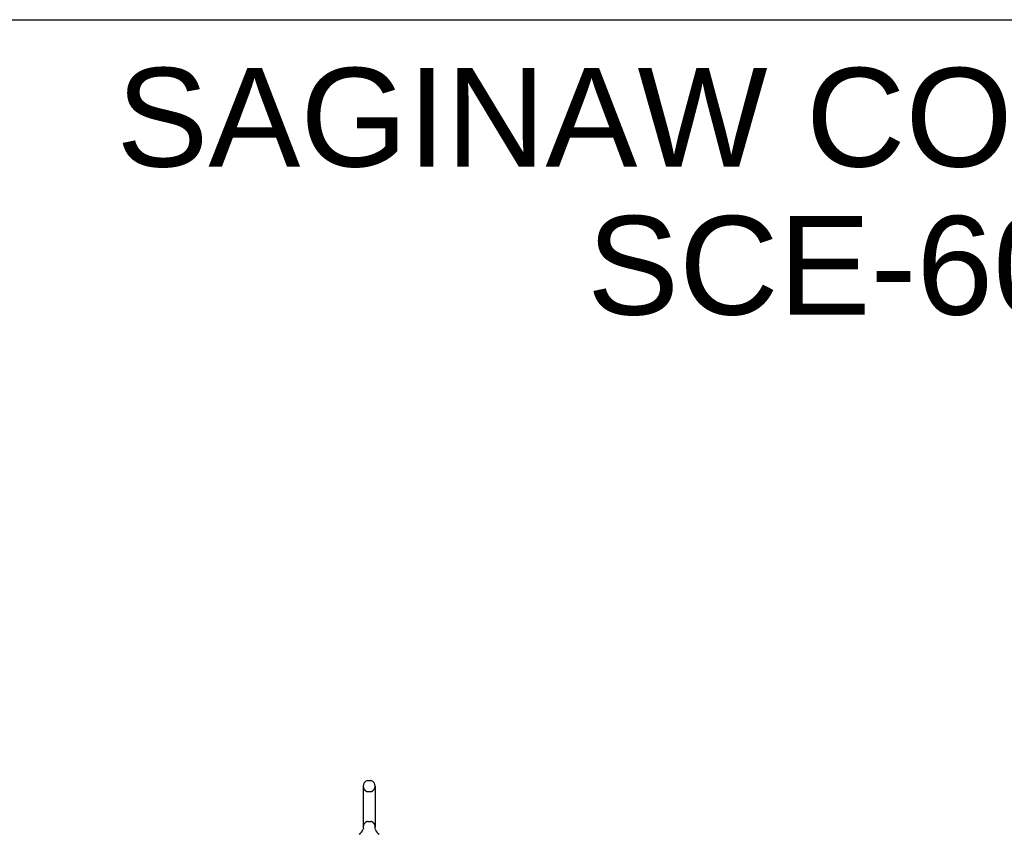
# Model space of a CAD drawing. Header units: inches. Extents: x 0 to 212, y 0 to 138.
# Tile 18 of 20: x 106 to 145, y 104 to 138. Entities that reach past the tile are written whole.
import ezdxf

# ---------------------------------------------------------------- set-up
doc = ezdxf.new("R2010")
doc.units = ezdxf.units.IN
doc.header["$LTSCALE"] = 11.6875
doc.header["$MEASUREMENT"] = 0
doc.linetypes.add('HIDDEN', pattern=[0.2, 0.1, -0.1])
doc.layers.get('0').update_dxf_attribs({"linetype": 'CONTINUOUS'})
doc.layers.add('DEFAULT_2', color=8, linetype='HIDDEN')
doc.layers.add('DIMENSIONS', color=7, linetype='CONTINUOUS')
doc.styles.get("Standard").update_dxf_attribs({"font": 'arial.ttf'})

msp = doc.modelspace()

# ---------------------------------------------------------------- linework, layer by layer
at = {"color": 7, "linetype": 'Continuous'}
for p, q in [((0, 137.5), (212.5, 137.5)), ((119.635, 106.658), (119.763, 106.658)), ((119.458, 106.436), (119.458, 104.773)), ((119.941, 106.436), (119.941, 104.773)), ((119.461, 104.703), (119.46, 104.699)), ((119.937, 104.733), (119.938, 104.737))]:
    msp.add_line(p, q, dxfattribs=at)
for points in [[(119.46, 104.737), (119.461, 104.733), (119.461, 104.729), (119.462, 104.724), (119.462, 104.72), (119.462, 104.716), (119.462, 104.712), (119.461, 104.707), (119.461, 104.703)], [(119.938, 104.699), (119.937, 104.703), (119.937, 104.707), (119.936, 104.712), (119.936, 104.716), (119.936, 104.72), (119.937, 104.724), (119.937, 104.729), (119.937, 104.733)]]:
    msp.add_lwpolyline(points, dxfattribs=at)
for centre, radius, start, end in [((119.699, 106.436), 0.241, 123.1848, 180), ((119.635, 106.533), 0.125, 90, 123.1848), ((119.763, 106.533), 0.125, 56.8152, 90), ((119.699, 106.436), 0.241, 0, 56.8152), ((118.998, 104.879), 0.5, 306.7414, 337.1843), ((119.699, 104.773), 0.241, 180, 188.65), ((119.699, 104.773), 0.241, 351.35, 360), ((120.4, 104.879), 0.5, 202.8157, 233.2586)]:
    msp.add_arc(centre, radius, start, end, dxfattribs=at)
at = {"layer": 'DEFAULT_2', "color": 8, "linetype": 'HIDDEN'}
for p, q in [((119.635, 106.213), (119.763, 106.213)), ((119.635, 104.995), (119.763, 104.995)), ((119.46, 104.737), (119.461, 104.733)), ((119.461, 104.707), (119.461, 104.707)), ((119.461, 104.703), (119.461, 104.703)), ((119.462, 104.724), (119.462, 104.724)), ((119.462, 104.72), (119.462, 104.72)), ((119.462, 104.716), (119.462, 104.716)), ((119.462, 104.712), (119.462, 104.712)), ((119.936, 104.72), (119.936, 104.72)), ((119.936, 104.716), (119.936, 104.716)), ((119.936, 104.711), (119.936, 104.712)), ((119.937, 104.733), (119.937, 104.733)), ((119.937, 104.729), (119.937, 104.729)), ((119.937, 104.724), (119.937, 104.724)), ((119.937, 104.707), (119.937, 104.707)), ((119.937, 104.703), (119.937, 104.703))]:
    msp.add_line(p, q, dxfattribs=at)
for centre, radius, start, end in [((119.699, 106.436), 0.241, 180, 236.8152), ((119.635, 106.338), 0.125, 236.8152, 270), ((119.763, 106.338), 0.125, 270, 303.1848), ((119.699, 106.436), 0.241, 303.1848, 360), ((119.699, 104.773), 0.241, 123.1848, 180), ((119.635, 104.87), 0.125, 90, 123.1848), ((119.763, 104.87), 0.125, 56.8152, 90), ((119.699, 104.773), 0.241, 0, 56.8152)]:
    msp.add_arc(centre, radius, start, end, dxfattribs=at)

# ---------------------------------------------------------------- texts
at = {"layer": 'DIMENSIONS', "color": 2, "linetype": 'Continuous', "insert": (160.058, 135.545), "char_height": 4, "width": 101.02602, "attachment_point": 2, "line_spacing_factor": 0.9}
msp.add_mtext('SAGINAW CONTROL & ENGINEERING\\PSCE-60EL4818SS6LPPL', dxfattribs=at)

doc.saveas('drawing.dxf')
